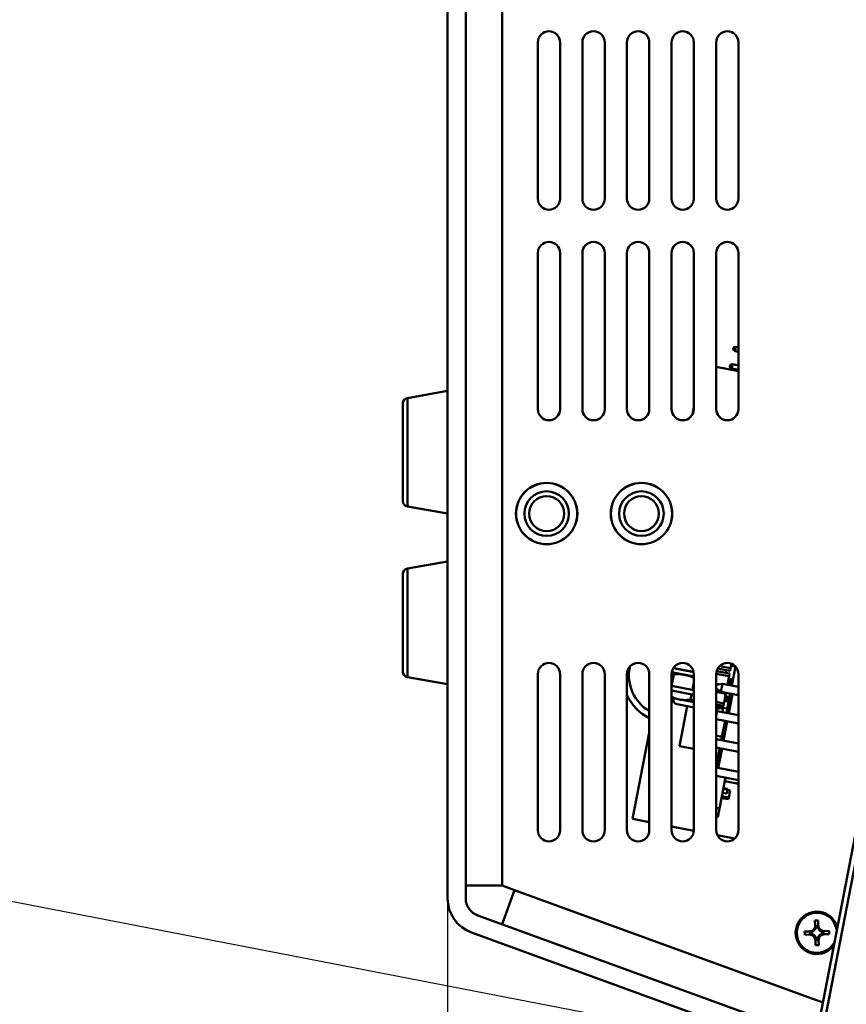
# Model space of a CAD drawing. Header units: inches. Extents: x 0.8 to 72.9, y -7.8 to 49.3.
# Tile 3 of 256: x 11.5 to 16.1, y 5.4 to 10.9. Entities that reach past the tile are written whole.
import ezdxf

# ---------------------------------------------------------------- set-up
doc = ezdxf.new("R2010")
doc.units = ezdxf.units.IN
doc.header["$MEASUREMENT"] = 0
for name, color, linetype, lineweight in [('Dimensions(ROSSANSI)', 7, 'Continuous', 25), ('Visible Edges(ROSSANSI)', 7, 'Continuous', 50), ('Visible Tangent Edges(ROSSANSI)', 7, 'Continuous', 50)]:
    doc.layers.add(name, color=color, linetype=linetype, lineweight=lineweight)
doc.styles.add('DEFAULT-ROSSANSI', font='arial.ttf')
doc.dimstyles.new('DEFAULT-ROSSANSI', dxfattribs={"dimtxt": 1, "dimasz": 0.098425, "dimexe": 0.125, "dimexo": 0.0625, "dimgap": 0.031496, "dimtad": 0, "dimtih": 1, "dimtoh": 1, "dimrnd": 1e-08, "dimzin": 0, "dimdsep": 46, "dimtxsty": 'DEFAULT-ROSSANSI', "dimcen": 0.09, "dimdle": 0.393701, "dimclrd": 7, "dimclre": 7, "dimclrt": 179, "dimadec": 0, "dimazin": 0, "dimtfac": 1, "dimtofl": 0, "dimtmove": 0, "dimatfit": 3, "dimfxl": 1, "dimtolj": 1, "dimtzin": 0, "dimlwd": 25, "dimlwe": 25, "dimarcsym": 0})

# ---------------------------------------------------------------- blocks, each defined once
blk = doc.blocks.new('*D6')
at = {"layer": 'Defpoints', "color": 0}
for p in [(14.0552, 26.654), (10.7355, 5.062), (15.8961, 5.062)]:
    blk.add_point(p, dxfattribs=at)
at = {"layer": 'Dimensions(ROSSANSI)', "color": 7, "lineweight": 25}
for p, q in [((13.9927, 26.654), (10.6105, 26.654)), ((10.7355, 26.5556), (10.7355, 19.9018)), ((10.7355, 5.1604), (10.7355, 11.8143)), ((15.8336, 5.062), (10.6105, 5.062))]:
    blk.add_line(p, q, dxfattribs=at)
at = {"layer": 'Dimensions(ROSSANSI)', "color": 7}
for points in [[(10.7191, 26.5556), (10.7519, 26.5556), (10.7355, 26.654)], [(10.7191, 5.1604), (10.7519, 5.1604), (10.7355, 5.062)]]:
    blk.add_solid(points, dxfattribs=at)
at = {"layer": 'Dimensions(ROSSANSI)', "color": 179, "lineweight": 25, "insert": (10.0947, 11.8458), "char_height": 1, "attachment_point": 1, "rotation": 90, "style": 'DEFAULT-ROSSANSI'}
blk.add_mtext('\\A1;21.59 [548.4]', dxfattribs=at)
blk = doc.blocks.new('*D7')
at = {"layer": 'Defpoints', "color": 0}
for p in [(17.4823, 26.6503), (2.7537, 7.6047), (15.8961, 5.0619)]:
    blk.add_point(p, dxfattribs=at)
at = {"layer": 'Dimensions(ROSSANSI)', "color": 7, "lineweight": 25}
for p, q in [((17.4209, 26.6622), (6.7143, 28.7337)), ((6.8183, 28.6133), (4.9255, 18.8296)), ((2.7724, 7.7013), (4.6653, 17.4849)), ((15.8347, 5.0738), (2.631, 7.6284))]:
    blk.add_line(p, q, dxfattribs=at)
at = {"layer": 'Dimensions(ROSSANSI)', "color": 7}
for points in [[(6.8022, 28.6164), (6.8345, 28.6102), (6.837, 28.7099)], [(2.7563, 7.7044), (2.7885, 7.6982), (2.7537, 7.6047)]]:
    blk.add_solid(points, dxfattribs=at)
at = {"layer": 'Dimensions(ROSSANSI)', "color": 179, "lineweight": 25, "insert": (0.7831, 18.7981), "char_height": 1, "attachment_point": 1, "style": 'DEFAULT-ROSSANSI'}
blk.add_mtext('\\A1;21.50 [546.0]', dxfattribs=at)
blk = doc.blocks.new('*D12')
at = {"layer": 'Defpoints', "color": 0}
for p in [(19.7897, 29.9935), (13.8514, 26.4502), (21.411, 26.1392), (13.8514, 8.2867)]:
    blk.add_point(p, dxfattribs=at)
at = {"layer": 'Dimensions(ROSSANSI)', "color": 7, "lineweight": 25}
for p, q in [((13.8514, 26.5127), (13.8514, 30.9161)), ((21.4354, 26.1967), (22.6753, 29.1249))]:
    blk.add_line(p, q, dxfattribs=at)
for start, end in [(81.16585, 89.74941), (67.30059, 75.85919)]:
    blk.add_arc((13.8514, 8.2867), 22.5044, start, end, dxfattribs=at)
at = {"layer": 'Dimensions(ROSSANSI)', "color": 7}
for points in [[(13.9498, 30.7745), (13.9499, 30.8073), (13.8514, 30.7911)], [(22.5422, 29.0631), (22.5294, 29.0328), (22.6265, 29.0098)]]:
    blk.add_solid(points, dxfattribs=at)
at = {"layer": 'Dimensions(ROSSANSI)', "color": 179, "lineweight": 25, "insert": (17.339, 30.8522), "char_height": 1, "attachment_point": 1, "style": 'DEFAULT-ROSSANSI'}
blk.add_mtext('\\A1;23°', dxfattribs=at)
blk = doc.blocks.new('*D13')
at = {"layer": 'Defpoints', "color": 0}
for p in [(13.8514, 26.4502), (16.2887, 4.7595), (15.014, 1.2369), (13.8514, -7.8382)]:
    blk.add_point(p, dxfattribs=at)
at = {"layer": 'Dimensions(ROSSANSI)', "color": 7, "lineweight": 25}
for p, q in [((13.8514, 26.3877), (13.8514, 1.1861)), ((16.2769, 4.6981), (15.5656, 1.0218))]:
    blk.add_line(p, q, dxfattribs=at)
for start, end in [(90, 91.37691), (79.66637, 89.38363)]:
    blk.add_arc((13.8514, -7.8382), 9.1493, start, end, dxfattribs=at)
at = {"layer": 'Dimensions(ROSSANSI)', "color": 7}
for points in [[(13.9498, 1.2941), (13.9499, 1.327), (13.8514, 1.3111)], [(15.4956, 1.1788), (15.4896, 1.1466), (15.5893, 1.1445)]]:
    blk.add_solid(points, dxfattribs=at)
at = {"layer": 'Dimensions(ROSSANSI)', "color": 179, "lineweight": 25, "insert": (11.7324, 1.736), "char_height": 1, "attachment_point": 1, "style": 'DEFAULT-ROSSANSI'}
blk.add_mtext('\\A1;11°', dxfattribs=at)

msp = doc.modelspace()

# ---------------------------------------------------------------- linework, layer by layer
at = {"layer": 'Visible Edges(ROSSANSI)'}
for p, q in [((13.8514, 26.4502), (13.8514, 5.9488)), ((13.9533, 5.9488), (13.9533, 26.4502)), ((14.3571, 10.7458), (14.3571, 9.8708)), ((14.4821, 9.8708), (14.4821, 10.7458)), ((14.6071, 10.7458), (14.6071, 9.8708)), ((14.7321, 9.8708), (14.7321, 10.7458)), ((14.8571, 10.7458), (14.8571, 9.8708)), ((14.9821, 9.8708), (14.9821, 10.7458)), ((15.1071, 10.7458), (15.1071, 9.8708)), ((15.2321, 9.8708), (15.2321, 10.7458)), ((15.3571, 10.7458), (15.3571, 9.8708)), ((15.4821, 9.8708), (15.4821, 10.7458)), ((14.3571, 9.5658), (14.3571, 8.6908)), ((14.4821, 8.6908), (14.4821, 9.5658)), ((14.6071, 9.5658), (14.6071, 8.6908)), ((14.7321, 8.6908), (14.7321, 9.5658)), ((14.8571, 9.5658), (14.8571, 8.6908)), ((14.9821, 8.6908), (14.9821, 9.5658)), ((15.1071, 9.5658), (15.1071, 8.6908)), ((15.2321, 8.6908), (15.2321, 9.5658)), ((15.3571, 9.5658), (15.3571, 8.6908)), ((15.4821, 8.6908), (15.4821, 9.5658)), ((15.4528, 9.0252), (15.4549, 9.0361)), ((15.4528, 9.0252), (15.4633, 9.0161)), ((15.468, 9.0406), (15.4549, 9.0361)), ((15.468, 9.0406), (15.4633, 9.0161)), ((15.4633, 9.0161), (15.4821, 9.0124)), ((15.468, 9.0406), (15.4821, 9.0379)), ((15.449, 8.9424), (15.4359, 8.9379)), ((15.449, 8.9424), (15.4443, 8.9179)), ((15.449, 8.9424), (15.4821, 8.936)), ((15.4821, 8.9026), (15.3571, 8.9268)), ((15.4821, 8.9025), (15.3571, 8.9267)), ((15.4337, 8.9265), (15.4338, 8.927)), ((15.4442, 8.9174), (15.4337, 8.9265)), ((15.4338, 8.927), (15.4359, 8.9379)), ((15.4338, 8.927), (15.4443, 8.9179)), ((15.4443, 8.9179), (15.4442, 8.9174)), ((15.4442, 8.9174), (15.4821, 8.9101)), ((15.4443, 8.9179), (15.4821, 8.9106)), ((13.6262, 8.7526), (13.8514, 8.7923)), ((13.6014, 8.1746), (13.6014, 8.7231)), ((15.2244, 8.6608), (15.2321, 8.7005)), ((13.6262, 8.145), (13.8514, 8.1053)), ((13.6262, 7.7966), (13.8514, 7.8363)), ((13.6014, 7.2186), (13.6014, 7.7671)), ((14.8721, 7.2426), (14.8731, 7.2476)), ((15.1168, 7.2393), (15.2311, 7.2172)), ((15.1169, 7.2394), (15.2311, 7.2174)), ((15.3653, 7.2368), (15.4131, 7.2276)), ((15.3653, 7.2368), (15.4352, 7.2233)), ((15.3755, 7.2501), (15.4381, 7.238)), ((15.4381, 7.238), (15.4352, 7.2233)), ((15.4381, 7.238), (15.441, 7.253)), ((15.4409, 7.2525), (15.4654, 7.2478)), ((15.441, 7.253), (15.4431, 7.2638)), ((15.441, 7.253), (15.4491, 7.2585)), ((15.4655, 7.2483), (15.441, 7.253)), ((15.441, 7.253), (15.441, 7.253)), ((15.4655, 7.2483), (15.4448, 7.1411)), ((15.4495, 7.2607), (15.4491, 7.2585)), ((15.4491, 7.2585), (15.455, 7.2573)), ((15.4655, 7.2483), (15.4655, 7.2483)), ((13.6262, 7.189), (13.8514, 7.1493)), ((14.3571, 7.2058), (14.3571, 6.3308)), ((14.4821, 6.3308), (14.4821, 7.2058)), ((14.6071, 7.2058), (14.6071, 6.3308)), ((14.7321, 6.3308), (14.7321, 7.2058)), ((14.8571, 7.2058), (14.8571, 6.3308)), ((14.9821, 6.3308), (14.9821, 7.2058)), ((15.1071, 7.2058), (15.1071, 6.3308)), ((15.1073, 7.1393), (15.1197, 7.2036)), ((15.1078, 7.2151), (15.2321, 7.191)), ((15.1078, 7.2151), (15.2321, 7.191)), ((15.1078, 7.215), (15.2321, 7.191)), ((15.1079, 7.2156), (15.2321, 7.1916)), ((15.1079, 7.2156), (15.2321, 7.1916)), ((15.1369, 7.2094), (15.1328, 7.2084)), ((15.2321, 6.3308), (15.2321, 7.2058)), ((15.3571, 7.2058), (15.3571, 6.3308)), ((15.3572, 7.2078), (15.4295, 7.1938)), ((15.3594, 7.2227), (15.4324, 7.2086)), ((15.4103, 7.2128), (15.4131, 7.2276)), ((15.4103, 7.213), (15.4324, 7.2087)), ((15.4131, 7.2276), (15.4352, 7.2233)), ((15.4131, 7.2276), (15.4254, 7.2252)), ((15.422, 7.1548), (15.4267, 7.1794)), ((15.4352, 7.2233), (15.4254, 7.2252)), ((15.4254, 7.2252), (15.4352, 7.2233)), ((15.4267, 7.1794), (15.4295, 7.1938)), ((15.4269, 7.1793), (15.4267, 7.1795)), ((15.4267, 7.1795), (15.4513, 7.1747)), ((15.4322, 7.1712), (15.4267, 7.1794)), ((15.4267, 7.1794), (15.4513, 7.1746)), ((15.4295, 7.1938), (15.4324, 7.2086)), ((15.4324, 7.2086), (15.4324, 7.2087)), ((15.4352, 7.2233), (15.4352, 7.2233)), ((15.4352, 7.2233), (15.4352, 7.2233)), ((15.4352, 7.2233), (15.4352, 7.2233)), ((15.4431, 7.1691), (15.4513, 7.1746)), ((15.4511, 7.1746), (15.4513, 7.1747)), ((15.4821, 6.3308), (15.4821, 7.2058)), ((15.1071, 7.1393), (15.2321, 7.1152)), ((15.2239, 7.1167), (15.2321, 7.159)), ((15.3571, 7.1518), (15.3742, 7.1485)), ((15.3571, 7.1458), (15.3917, 7.1513)), ((15.3832, 7.1071), (15.3571, 7.1228)), ((15.3571, 7.1228), (15.3832, 7.1071)), ((15.3571, 7.1213), (15.3608, 7.1206)), ((15.3832, 7.1071), (15.3917, 7.1513)), ((15.3917, 7.1513), (15.4821, 7.1338)), ((15.4202, 7.1458), (15.422, 7.1548)), ((15.4203, 7.1461), (15.4448, 7.1414)), ((15.4212, 7.1459), (15.4228, 7.1541)), ((15.4464, 7.1495), (15.4219, 7.1543)), ((15.4219, 7.1543), (15.4464, 7.1496)), ((15.422, 7.1548), (15.4301, 7.1603)), ((15.4465, 7.1501), (15.422, 7.1548)), ((15.422, 7.1548), (15.422, 7.1548)), ((15.4322, 7.1712), (15.4301, 7.1603)), ((15.4301, 7.1603), (15.441, 7.1582)), ((15.4431, 7.1691), (15.4322, 7.1712)), ((15.441, 7.1582), (15.4431, 7.1691)), ((15.4465, 7.1501), (15.441, 7.1582)), ((15.1071, 7.1139), (15.2321, 7.0897)), ((15.1071, 7.1139), (15.2321, 7.0897)), ((15.1071, 7.1134), (15.2321, 7.0892)), ((15.1071, 7.1134), (15.2321, 7.0892)), ((15.1071, 7.1133), (15.2321, 7.0891)), ((15.115, 7.0701), (15.1072, 7.0758)), ((15.153, 7.0628), (15.115, 7.0701)), ((15.2135, 7.0626), (15.2191, 7.0917)), ((15.3571, 7.106), (15.4105, 7.0957)), ((15.3832, 7.1071), (15.3832, 7.1071)), ((15.3832, 7.1071), (15.4821, 7.088)), ((15.4821, 7.088), (15.3832, 7.1071)), ((15.403, 7.0566), (15.4077, 7.0812)), ((15.4077, 7.0812), (15.4105, 7.0957)), ((15.4132, 7.0731), (15.4077, 7.0812)), ((15.4077, 7.0812), (15.4323, 7.0764)), ((15.4105, 7.0957), (15.4117, 7.1016)), ((15.4132, 7.0731), (15.4111, 7.0621)), ((15.4117, 7.1015), (15.4362, 7.0968)), ((15.4242, 7.071), (15.4132, 7.0731)), ((15.4362, 7.0969), (15.4151, 6.9879)), ((15.422, 7.06), (15.4242, 7.071)), ((15.4242, 7.071), (15.4323, 7.0764)), ((15.4279, 6.9854), (15.449, 7.0944)), ((15.2321, 7.0183), (15.1377, 7.0366)), ((15.1953, 7.0254), (15.1519, 6.8015)), ((15.2321, 7.0475), (15.153, 7.0628)), ((15.3571, 7.05), (15.4001, 7.0417)), ((15.3571, 7.0347), (15.3751, 7.0312)), ((15.3571, 7.0347), (15.3972, 7.0269)), ((15.3571, 7.0271), (15.3737, 7.0239)), ((15.3571, 7.0271), (15.3737, 7.0239)), ((15.3571, 7.0271), (15.3737, 7.0239)), ((15.3571, 7.0271), (15.3737, 7.0239)), ((15.3923, 7.0165), (15.3571, 7.0233)), ((15.3617, 7.0116), (15.359, 6.998)), ((15.3617, 7.0116), (15.3963, 7.0171)), ((15.3751, 7.0312), (15.3737, 7.0239)), ((15.3737, 7.0239), (15.3737, 7.0239)), ((15.3751, 7.0312), (15.3874, 7.0288)), ((15.3751, 7.0312), (15.3972, 7.0269)), ((15.3874, 7.0288), (15.3972, 7.0269)), ((15.3972, 7.0269), (15.3874, 7.0288)), ((15.3916, 6.9928), (15.3963, 7.0171)), ((15.4199, 7.0126), (15.3963, 7.0171)), ((15.4001, 7.0417), (15.3972, 7.0269)), ((15.3972, 7.0269), (15.3972, 7.0269)), ((15.3972, 7.0269), (15.3972, 7.0269)), ((15.3972, 7.0269), (15.3972, 7.0269)), ((15.4001, 7.0417), (15.403, 7.0566)), ((15.4274, 7.0514), (15.4029, 7.0561)), ((15.4029, 7.0561), (15.4274, 7.0514)), ((15.403, 7.0566), (15.4111, 7.0621)), ((15.4275, 7.0519), (15.403, 7.0566)), ((15.403, 7.0566), (15.403, 7.0566)), ((15.4111, 7.0621), (15.422, 7.06)), ((15.4275, 7.0519), (15.422, 7.06)), ((15.3571, 6.9977), (15.3622, 6.9985)), ((15.3571, 6.9974), (15.3621, 6.9982)), ((15.3571, 6.9725), (15.3621, 6.9982)), ((15.3571, 6.9533), (15.4821, 6.9291)), ((15.4821, 6.9291), (15.3571, 6.9533)), ((15.3571, 6.9532), (15.4066, 6.9436)), ((15.3621, 6.9982), (15.3622, 6.9985)), ((15.3621, 6.9982), (15.4821, 6.9749)), ((15.3622, 6.9985), (15.4152, 6.9882)), ((15.4066, 6.9437), (15.3855, 6.8347)), ((15.3983, 6.8323), (15.4194, 6.9412)), ((14.8888, 6.394), (14.9821, 6.8766)), ((15.3571, 6.8587), (15.3895, 6.8553)), ((15.2321, 6.7859), (15.1519, 6.8015)), ((15.3571, 6.8402), (15.4821, 6.816)), ((15.3571, 6.7944), (15.4821, 6.7702)), ((15.4821, 6.7702), (15.3571, 6.7944)), ((15.377, 6.7906), (15.3571, 6.688)), ((15.3686, 6.6791), (15.3897, 6.7881)), ((15.3571, 6.6813), (15.4821, 6.6572)), ((16.2182, 6.7269), (15.8538, 4.8436)), ((15.8833, 4.8379), (16.2419, 6.6918)), ((15.3571, 6.6355), (15.4821, 6.6113)), ((15.4821, 6.6113), (15.3571, 6.6355)), ((15.3758, 6.4531), (15.4092, 6.6254)), ((15.3979, 6.567), (15.4214, 6.5624)), ((15.4821, 6.5904), (15.4053, 6.6053)), ((15.4821, 6.5903), (15.4053, 6.6052)), ((15.3873, 6.5125), (15.4256, 6.5051)), ((15.3873, 6.5125), (15.4256, 6.5051)), ((15.3892, 6.5223), (15.4275, 6.5149)), ((15.3892, 6.5223), (15.4275, 6.5149)), ((15.3927, 6.5405), (15.4163, 6.5359)), ((15.3927, 6.5405), (15.4163, 6.5359)), ((15.3969, 6.5621), (15.4205, 6.5575)), ((15.4163, 6.5359), (15.4205, 6.5575)), ((15.4163, 6.5359), (15.4163, 6.5359)), ((15.4202, 6.556), (15.4349, 6.5532)), ((15.4204, 6.5573), (15.4278, 6.5558)), ((15.4205, 6.5575), (15.4214, 6.5624)), ((15.4256, 6.5051), (15.4275, 6.5149)), ((15.4275, 6.5149), (15.4349, 6.5532)), ((15.4275, 6.5149), (15.4275, 6.5149)), ((15.4276, 6.5546), (15.4278, 6.5558)), ((15.3758, 6.4531), (15.3571, 6.4567)), ((15.387, 6.511), (15.4106, 6.5064)), ((15.387, 6.511), (15.4106, 6.5064)), ((15.4106, 6.5064), (15.4109, 6.5079)), ((15.4256, 6.5051), (15.4256, 6.5051)), ((15.3663, 6.404), (15.3571, 6.4058)), ((15.3663, 6.4039), (15.3571, 6.4057)), ((15.3663, 6.404), (15.3758, 6.4531)), ((15.3663, 6.4039), (15.3663, 6.404)), ((14.9821, 6.376), (14.8888, 6.394)), ((15.232, 6.3276), (15.1071, 6.3518)), ((15.4604, 6.2834), (15.3641, 6.3021)), ((13.9533, 6.0202), (14.1571, 6.0202)), ((14.2268, 5.9948), (14.1571, 6.0202)), ((14.1571, 5.8033), (14.2268, 5.9948)), ((15.9157, 5.1632), (14.0204, 5.8531)), ((15.9108, 5.8238), (15.9288, 5.8242)), ((15.9115, 5.7963), (15.9108, 5.8238)), ((15.9288, 5.8242), (15.9295, 5.7967)), ((13.9855, 5.7573), (15.8961, 5.0619)), ((15.8528, 5.7629), (15.8802, 5.7636)), ((15.8532, 5.7449), (15.8528, 5.7629)), ((15.8807, 5.7456), (15.8532, 5.7449)), ((15.8845, 5.7598), (15.8847, 5.7496)), ((15.8861, 5.7585), (15.8862, 5.751)), ((15.8962, 5.7639), (15.8962, 5.7618)), ((15.8966, 5.7481), (15.8966, 5.746)), ((15.914, 5.7804), (15.9119, 5.7804)), ((15.9257, 5.7925), (15.9155, 5.7923)), ((15.9244, 5.7909), (15.9169, 5.7908)), ((15.9299, 5.7808), (15.9277, 5.7807)), ((15.9463, 5.763), (15.9463, 5.7651)), ((15.9467, 5.7471), (15.9466, 5.7493)), ((15.9568, 5.7526), (15.9567, 5.7601)), ((15.9584, 5.7513), (15.9582, 5.7615)), ((15.9622, 5.7655), (15.9897, 5.7661)), ((15.9901, 5.7481), (15.9626, 5.7475)), ((15.9897, 5.7661), (15.9901, 5.7481)), ((15.913, 5.7303), (15.9152, 5.7303)), ((15.9141, 5.6868), (15.9134, 5.7143)), ((15.932, 5.6873), (15.9141, 5.6868)), ((15.9172, 5.7186), (15.9274, 5.7188)), ((15.9185, 5.7201), (15.926, 5.7203)), ((15.9289, 5.7307), (15.931, 5.7307)), ((15.9314, 5.7148), (15.932, 5.6873))]:
    msp.add_line(p, q, dxfattribs=at)
for centre, radius in [((14.4068, 8.1052), 0.172), ((14.4068, 8.1052), 0.1715), ((14.4068, 8.1052), 0.125), ((14.9383, 8.1052), 0.172), ((14.9383, 8.1052), 0.1715), ((14.9383, 8.1052), 0.125), ((14.4068, 8.1052), 0.0979), ((14.9383, 8.1052), 0.0979)]:
    msp.add_circle(centre, radius, dxfattribs=at)
for centre, radius, start, end in [((14.4196, 10.7458), 0.0625, 0, 180), ((14.6696, 10.7458), 0.0625, 0, 180), ((14.9196, 10.7458), 0.0625, 0, 180), ((15.1696, 10.7458), 0.0625, 0, 180), ((15.4196, 10.7458), 0.0625, 0, 180), ((14.4196, 9.8708), 0.0625, 180, 0), ((14.6696, 9.8708), 0.0625, 180, 0), ((14.9196, 9.8708), 0.0625, 180, 0), ((15.1696, 9.8708), 0.0625, 180, 0), ((15.4196, 9.8708), 0.0625, 180, 0), ((14.4196, 9.5658), 0.0625, 0, 180), ((14.6696, 9.5658), 0.0625, 0, 180), ((14.9196, 9.5658), 0.0625, 0, 180), ((15.1696, 9.5658), 0.0625, 0, 180), ((15.4196, 9.5658), 0.0625, 0, 180), ((13.6314, 8.7231), 0.03, 100, 180), ((14.4196, 8.6908), 0.0625, 180, 0), ((14.6696, 8.6908), 0.0625, 180, 0), ((14.9196, 8.6908), 0.0625, 180, 0), ((15.1696, 8.6908), 0.0625, 180, 0), ((15.4196, 8.6908), 0.0625, 180, 0), ((13.6314, 8.1746), 0.03, 180, 260), ((13.6314, 7.7671), 0.03, 100, 180), ((14.4196, 7.2058), 0.0625, 0, 180), ((14.6696, 7.2058), 0.0625, 0, 180), ((14.9196, 7.2058), 0.0625, 0, 180), ((15.1004, 7.1985), 0.2325, 169.05, 239.4183), ((15.1696, 7.2058), 0.0625, 0, 180), ((15.4196, 7.2058), 0.0625, 0, 180), ((13.6314, 7.2186), 0.03, 180, 260), ((15.1004, 7.1985), 0.2675, 204.5652, 243.7557), ((15.1432, 7.0647), 0.0286, 169.05, 259.05), ((14.4196, 6.3308), 0.0625, 180, 0), ((14.6696, 6.3308), 0.0625, 180, 0), ((14.9196, 6.3308), 0.0625, 180, 0), ((15.1696, 6.3308), 0.0625, 180, 0), ((15.4196, 6.3308), 0.0625, 180, 0), ((14.0552, 5.9488), 0.2038, 180, 250), ((14.0552, 5.9488), 0.1019, 180, 250), ((15.9214, 5.7555), 0.119, 15.1976, 322.9024), ((15.9214, 5.7555), 0.1125, 7.3316, 330.7684), ((15.8795, 5.7956), 0.032, 271.34, 1.34), ((15.9615, 5.7975), 0.032, 181.34, 271.34), ((15.8814, 5.7136), 0.032, 1.34, 91.34), ((15.8795, 5.7956), 0.0377, 280.0183, 296.3824), ((15.8814, 5.7136), 0.0377, 66.2976, 82.6617), ((15.8795, 5.7956), 0.0377, 303.2247, 329.4553), ((15.8814, 5.7136), 0.0377, 33.2247, 59.4553), ((15.8795, 5.7956), 0.0377, 336.2976, 352.6617), ((15.9615, 5.7975), 0.0377, 190.0183, 206.3824), ((15.9615, 5.7975), 0.0377, 213.2247, 239.4553), ((15.9634, 5.7155), 0.0377, 123.2247, 149.4553), ((15.9634, 5.7155), 0.032, 91.34, 181.34), ((15.9615, 5.7975), 0.0377, 246.2976, 262.6617), ((15.9634, 5.7155), 0.0377, 100.0183, 116.3824), ((15.8814, 5.7136), 0.0377, 10.0183, 26.3824), ((15.9634, 5.7155), 0.0377, 156.2976, 172.6617)]:
    msp.add_arc(centre, radius, start, end, dxfattribs=at)
for centre, major_axis, ratio, start_param, end_param in [((15.4163, 7.2573), (0.0491, -0.0095), 0.000023, 0, 1.047198), ((15.4164, 7.2577), (0.0491, -0.0095), 0.000023, 5.235988, 6.283185), ((15.3973, 7.1591), (0.0491, -0.0095), 0.000023, 0, 1.047198), ((15.3974, 7.1596), (0.0491, -0.0095), 0.000023, 5.235988, 6.283185), ((15.3783, 7.0609), (0.0491, -0.0095), 0.000023, 0, 1.047198), ((15.3784, 7.0614), (0.0491, -0.0095), 0.000023, 5.235988, 6.283185), ((15.8842, 5.7957), (0.0362, 0.0008), 0.9914, 4.695846, 5.027133), ((15.8862, 5.7137), (-0.0362, -0.0008), 0.9914, 4.397645, 4.728932), ((15.8796, 5.7908), (-0.0008, 0.0362), 0.9914, 4.397645, 4.728932), ((15.9616, 5.7927), (0.0008, -0.0362), 0.9914, 4.695846, 5.027133), ((15.9567, 5.7974), (0.0362, 0.0008), 0.9914, 4.397645, 4.728932), ((15.9587, 5.7154), (-0.0362, -0.0008), 0.9914, 4.695846, 5.027133), ((15.8813, 5.7183), (-0.0008, 0.0362), 0.9914, 4.695846, 5.027133), ((15.9633, 5.7202), (0.0008, -0.0362), 0.9914, 4.397645, 4.728932)]:
    msp.add_ellipse(centre, major_axis=major_axis, ratio=ratio, start_param=start_param, end_param=end_param, dxfattribs=at)
for points, weights in [([(15.1197, 7.2036), (15.1267, 7.2069), (15.1328, 7.2084)], [2.09130973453, 2.15304035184, 2.19121391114]), ([(15.154, 7.2061), (15.1381, 7.2064), (15.1197, 7.2036)], [2.21767009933, 2.17739675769, 2.09130973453]), ([(15.2321, 7.1835), (15.2184, 7.1912), (15.2055, 7.1961)], [2.11280685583, 2.18260434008, 2.21767009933]), ([(15.1071, 7.0794), (15.1305, 7.0671), (15.153, 7.0628)], [2.14141232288, 2.25307310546, 2.25307310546]), ([(15.1072, 7.0758), (15.1071, 7.0759), (15.1071, 7.0759)], [2.19121391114, 2.19104211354, 2.19086983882]), ([(15.153, 7.0628), (15.1801, 7.0576), (15.2135, 7.0626)], [2.25307310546, 2.25307310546, 2.09130973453]), ([(15.2135, 7.0626), (15.223, 7.0583), (15.2321, 7.0546)], [2.09130973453, 2.12404285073, 2.15015236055]), ([(15.3746, 7.0286), (15.3807, 7.0287), (15.3869, 7.0289)], [2.12881975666, 2.11174702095, 2.09232844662]), ([(15.3873, 7.0289), (15.3959, 7.0198), (15.4042, 7.0156)], [2.09232844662, 2.19419265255, 2.23150531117]), ([(15.912, 5.7764), (15.9117, 5.7872), (15.9115, 5.7963)], [1, 1.0434797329, 1]), ([(15.9295, 5.7967), (15.9297, 5.7876), (15.93, 5.7768)], [1, 1.0434797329, 1]), ([(15.8802, 5.7636), (15.8894, 5.7638), (15.9001, 5.764)], [1, 1.0434797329, 1]), ([(15.9006, 5.746), (15.8898, 5.7458), (15.8807, 5.7456)], [1, 1.0434797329, 1]), ([(15.9423, 5.765), (15.9531, 5.7653), (15.9622, 5.7655)], [1, 1.0434797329, 1]), ([(15.9626, 5.7475), (15.9535, 5.7473), (15.9427, 5.747)], [1, 1.0434797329, 1]), ([(15.9134, 5.7143), (15.9132, 5.7235), (15.9129, 5.7342)], [1, 1.0434797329, 1]), ([(15.9309, 5.7347), (15.9312, 5.7239), (15.9314, 5.7148)], [1, 1.0434797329, 1])]:
    msp.add_rational_spline(points, weights, degree=2, dxfattribs=at)
for points in [[(15.8845, 5.7598), (15.8853, 5.7591), (15.8861, 5.7585)], [(15.8847, 5.7496), (15.8855, 5.7503), (15.8862, 5.751)], [(15.9155, 5.7923), (15.9162, 5.7915), (15.9169, 5.7908)], [(15.9257, 5.7925), (15.925, 5.7917), (15.9244, 5.7909)], [(15.9582, 5.7615), (15.9574, 5.7608), (15.9567, 5.7601)], [(15.9584, 5.7513), (15.9576, 5.752), (15.9568, 5.7526)], [(15.9172, 5.7186), (15.9179, 5.7193), (15.9185, 5.7201)], [(15.9274, 5.7188), (15.9267, 5.7195), (15.926, 5.7203)]]:
    msp.add_open_spline(points, degree=2, dxfattribs=at)
at = {"layer": 'Visible Tangent Edges(ROSSANSI)'}
for p, q in [((14.1571, 6.0202), (14.1571, 26.3483)), ((13.6262, 8.7526), (13.6262, 8.145)), ((13.6262, 7.7966), (13.6262, 7.189)), ((14.8695, 7.2432), (14.8721, 7.2426)), ((15.4409, 7.2525), (15.4654, 7.2478)), ((15.441, 7.253), (15.4655, 7.2483)), ((15.4219, 7.1543), (15.4464, 7.1496)), ((15.422, 7.1548), (15.4465, 7.1501)), ((15.4029, 7.0561), (15.4274, 7.0514)), ((15.403, 7.0566), (15.4275, 7.0519)), ((15.9549, 5.3659), (14.2268, 5.9948))]:
    msp.add_line(p, q, dxfattribs=at)

# ---------------------------------------------------------------- dimensions: what is measured, and where the dimension line sits
at = {"layer": 'Dimensions(ROSSANSI)', "color": 7, "lineweight": 25}
for base, center, p1, picture, middle in [((19.7897, 29.9935), (13.8514, 8.2867), (21.411, 26.1392), '*D12', (18.3285, 30.3413)), ((15.014, 1.2369), (13.8514, -7.8382), (16.2887, 4.7595), '*D13', (12.6662, 1.234))]:
    dim = msp.add_angular_dim_3p(base=base, center=center, p1=p1, p2=(13.8514, 26.4502), dimstyle='DEFAULT-ROSSANSI', override={"dimadec": 0, "dimtp": 0, "dimtm": 0, "dimtdec": 0}, dxfattribs=at)
    dim.commit()
    dim.dimension.update_dxf_attribs({"geometry": picture, "text_midpoint": middle, "dimtype": 165})
for base, p1, p2, angle, override, picture, middle in [((2.7537, 7.6047), (17.4823, 26.6503), (15.8961, 5.0619), 79.05, {"dimdec": 2, "dimtp": 0, "dimtm": 0, "dimtdec": 2, "dimatfit": 1}, '*D7', (4.7954, 18.1573)), ((10.7355, 5.062), (14.0552, 26.654), (15.8961, 5.062), 90, {"dimtih": 0, "dimtoh": 0, "dimdec": 2, "dimtp": 0, "dimtm": 0, "dimtdec": 2, "dimatfit": 1}, '*D6', (10.7355, 15.858))]:
    dim = msp.add_linear_dim(base=base, p1=p1, p2=p2, angle=angle, dimstyle='DEFAULT-ROSSANSI', override=override, dxfattribs=at)
    dim.commit()
    dim.dimension.update_dxf_attribs({"geometry": picture, "text_midpoint": middle, "dimtype": 160})

doc.saveas('drawing.dxf')
